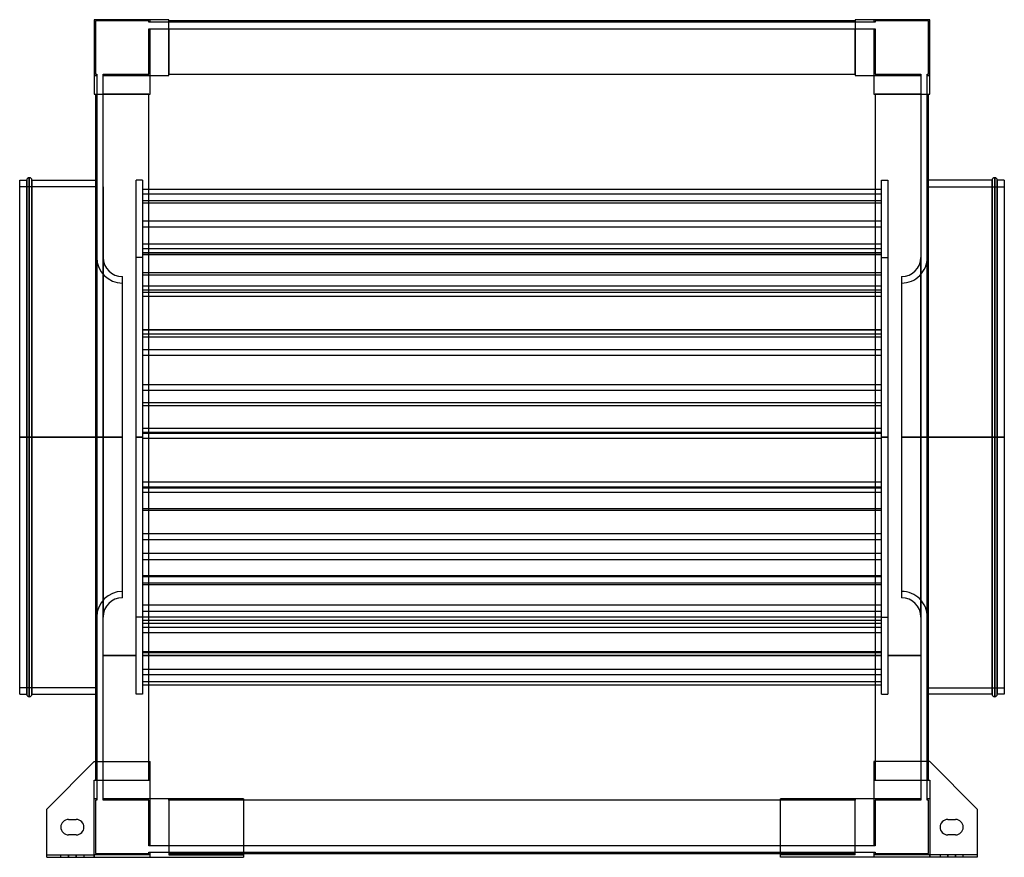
# Model space of a CAD drawing. Header units: millimetres. Extents: x -383 to 383, y -327 to 325.
import ezdxf

# ---------------------------------------------------------------- set-up
doc = ezdxf.new("R2010")
doc.units = ezdxf.units.MM
doc.layers.add('MAIN-1', color=7, linetype='Continuous')
doc.layers.add('MAIN-2', color=7, linetype='Continuous')

msp = doc.modelspace()

# ---------------------------------------------------------------- linework, layer by layer
at = {"layer": 'MAIN-1'}
for p, q in [((-267, 325), (-325, 325)), ((-325, 325), (-325, 267)), ((-267, 281.5), (-267, 325)), ((267, 324), (-267, 324)), ((267, 325), (267, 281.5)), ((325, 325), (267, 325)), ((325, 267), (325, 325)), ((-281.5, 267), (-281.5, 281.5)), ((-281.5, 281.5), (-267, 281.5)), ((-267, 282.5), (267, 282.5)), ((267, 281.5), (281.5, 281.5)), ((281.5, 281.5), (281.5, 267)), ((-325, 267), (-281.5, 267)), ((-324, 267), (-324, -252.5)), ((-282.5, -252.5), (-282.5, 267)), ((281.5, 267), (325, 267)), ((282.5, 267), (282.5, -252.5)), ((324, -252.5), (324, 267)), ((-383, 0), (-383, 200)), ((-383, 200), (-377.5, 200)), ((-377.5, 0), (-377.5, 200)), ((-375.5, 0), (-375.5, 202)), ((-373.5, 200), (-373.5, 0)), ((-373.5, 200), (-324, 200)), ((373.5, 200), (324, 200)), ((373.5, 0), (373.5, 200)), ((375.5, 202), (375.5, 0)), ((377.5, 200), (377.5, 0)), ((383, 200), (377.5, 200)), ((383, 200), (383, 0)), ((-373.5, 0), (-373.5, -200)), ((373.5, 0), (324, 0)), ((373.5, 0), (375.5, 0)), ((375.5, 0), (375.5, -202)), ((377.5, 0), (375.5, 0)), ((383, 0), (377.5, 0)), ((377.5, 0), (377.5, -200)), ((383, 0), (383, -200)), ((-377.5, 0), (-383, 0)), ((-383, -200), (-383, 0)), ((-375.5, 0), (-377.5, 0)), ((-377.5, -200), (-377.5, 0)), ((-373.5, 0), (-375.5, 0)), ((-375.5, -202), (-375.5, 0)), ((-324, 0), (-373.5, 0)), ((373.5, -200), (373.5, 0)), ((-383, -200), (-377.5, -200)), ((-373.5, -200), (-324, -200)), ((373.5, -200), (324, -200)), ((383, -200), (377.5, -200)), ((-325, -252.5), (-362, -289.5)), ((-325, -252.5), (-281.5, -252.5)), ((-281.5, -281.5), (-281.5, -252.5)), ((325, -252.5), (281.5, -252.5)), ((281.5, -252.5), (281.5, -281.5)), ((362, -289.5), (325, -252.5)), ((-209, -281.5), (-281.5, -281.5)), ((-209, -281.5), (-209, -327)), ((209, -282.5), (-209, -282.5)), ((281.5, -281.5), (209, -281.5)), ((209, -327), (209, -281.5)), ((-362, -327), (-362, -289.5)), ((362, -289.5), (362, -327)), ((-345, -297.5), (-339, -297.5)), ((339, -297.5), (345, -297.5)), ((-339, -309.5), (-345, -309.5)), ((345, -309.5), (339, -309.5)), ((-362, -327), (-209, -327)), ((-209, -324), (209, -324)), ((362, -327), (209, -327))]:
    msp.add_line(p, q, dxfattribs=at)
for centre, radius, start, end in [((-375.5, 200), 2, 89.99998, 180.00002), ((-375.5, 200), 2, 0, 89.99998), ((375.5, 200), 2, 89.99998, 180.00002), ((375.5, 200), 2, 0, 89.99998), ((-375.5, -200), 2, 180.00002, 270.00002), ((-375.5, -200), 2, 270.00002, 0), ((375.5, -200), 2, 180.00002, 270.00002), ((375.5, -200), 2, 270.00002, 0), ((-345, -303.5), 6, 89.99998, 180.00002), ((-339, -303.5), 6, 0, 89.99998), ((339, -303.5), 6, 89.99998, 180.00002), ((345, -303.5), 6, 0, 89.99998), ((-345, -303.5), 6, 180.00002, 270.00002), ((-339, -303.5), 6, 270.00002, 0), ((339, -303.5), 6, 180.00002, 270.00002), ((345, -303.5), 6, 270.00002, 0)]:
    msp.add_arc(centre, radius, start, end, dxfattribs=at)
at = {"layer": 'MAIN-2'}
for p, q in [((-325, 325), (-325, 325)), ((-325, 325), (-325, 325)), ((-282.5, 324), (-324, 324)), ((-324, 324), (-324, 282.5)), ((-324, 324), (-324, 324)), ((-282.5, 323), (-282.5, 324)), ((-282.5, 324), (-282.5, 324)), ((-281.5, 323), (-282.5, 323)), ((-282.5, 323), (-282.5, 323)), ((-281.5, 323), (-281.5, 325)), ((-281.5, 325), (-281.5, 325)), ((-281.5, 325), (-281.5, 325)), ((-281.5, 323), (-281.5, 323)), ((-267, 323), (-281.5, 323)), ((-281.5, 323), (-281.5, 323)), ((-267, 325), (-267, 325)), ((-267, 325), (-267, 325)), ((-267, 324), (-267, 324)), ((-267, 324), (-267, 324)), ((-267, 323), (-267, 323)), ((267, 323), (-267, 323)), ((-267, 323), (-267, 323)), ((267, 325), (267, 325)), ((267, 325), (267, 325)), ((267, 324), (267, 324)), ((267, 324), (267, 324)), ((267, 323), (267, 323)), ((281.5, 323), (267, 323)), ((267, 323), (267, 323)), ((281.5, 325), (281.5, 325)), ((281.5, 325), (281.5, 323)), ((281.5, 325), (281.5, 325)), ((281.5, 323), (281.5, 323)), ((282.5, 323), (281.5, 323)), ((281.5, 323), (281.5, 323)), ((282.5, 324), (282.5, 323)), ((282.5, 324), (282.5, 324)), ((324, 324), (282.5, 324)), ((282.5, 323), (282.5, 323)), ((324, 282.5), (324, 324)), ((324, 324), (324, 324)), ((325, 325), (325, 325)), ((325, 325), (325, 325)), ((-282.5, 282.5), (-282.5, 318)), ((-282.5, 318), (-281.5, 318)), ((-282.5, 318), (-282.5, 318)), ((-281.5, 318), (-267, 318)), ((-281.5, 318), (-281.5, 318)), ((-281.5, 318), (-281.5, 318)), ((-281.5, 281.5), (-281.5, 318)), ((-267, 318), (-267, 318)), ((-267, 318), (267, 318)), ((-267, 318), (-267, 318)), ((-267, 318), (-267, 282.5)), ((267, 318), (267, 318)), ((267, 318), (281.5, 318)), ((267, 318), (267, 318)), ((267, 282.5), (267, 318)), ((281.5, 318), (282.5, 318)), ((281.5, 318), (281.5, 318)), ((281.5, 318), (281.5, 318)), ((281.5, 318), (281.5, 281.5)), ((282.5, 318), (282.5, 282.5)), ((282.5, 318), (282.5, 318)), ((-325, 281.5), (-325, 281.5)), ((-325, 281.5), (-323, 281.5)), ((-325, 281.5), (-325, 281.5)), ((-324, 282.5), (-323, 282.5)), ((-324, 282.5), (-324, 282.5)), ((-323, 282.5), (-323, 281.5)), ((-323, 282.5), (-323, 282.5)), ((-323, 281.5), (-323, 267)), ((-323, 281.5), (-323, 281.5)), ((-323, 281.5), (-323, 281.5)), ((-318, 282.5), (-318, 282.5)), ((-318, 281.5), (-318, 282.5)), ((-318, 282.5), (-282.5, 282.5)), ((-318, 281.5), (-318, 281.5)), ((-318, 281.5), (-318, 281.5)), ((-318, 267), (-318, 281.5)), ((-318, 281.5), (-281.5, 281.5)), ((-282.5, 282.5), (-282.5, 282.5)), ((-281.5, 281.5), (-281.5, 281.5)), ((-281.5, 281.5), (-281.5, 281.5)), ((-281.5, 281.5), (-281.5, 281.5)), ((-281.5, 281.5), (-281.5, 281.5)), ((-281.5, 281.5), (-281.5, 281.5)), ((-281.5, 281.5), (-281.5, 281.5)), ((-267, 282.5), (-267, 282.5)), ((-267, 282.5), (-267, 282.5)), ((-267, 281.5), (-267, 282.5)), ((-267, 282.5), (-267, 282.5)), ((-267, 282.5), (-267, 282.5)), ((-267, 281.5), (-267, 281.5)), ((-267, 281.5), (-267, 281.5)), ((-267, 281.5), (-267, 281.5)), ((-267, 281.5), (-267, 281.5)), ((267, 282.5), (267, 282.5)), ((267, 282.5), (267, 281.5)), ((267, 282.5), (267, 282.5)), ((267, 282.5), (267, 282.5)), ((267, 282.5), (267, 282.5)), ((267, 281.5), (267, 281.5)), ((267, 281.5), (267, 281.5)), ((267, 281.5), (267, 281.5)), ((267, 281.5), (267, 281.5)), ((281.5, 281.5), (281.5, 281.5)), ((281.5, 281.5), (318, 281.5)), ((281.5, 281.5), (281.5, 281.5)), ((281.5, 281.5), (281.5, 281.5)), ((281.5, 281.5), (281.5, 281.5)), ((281.5, 281.5), (281.5, 281.5)), ((281.5, 281.5), (281.5, 281.5)), ((282.5, 282.5), (318, 282.5)), ((282.5, 282.5), (282.5, 282.5)), ((318, 282.5), (318, 281.5)), ((318, 282.5), (318, 282.5)), ((318, 281.5), (318, 267)), ((318, 281.5), (318, 281.5)), ((318, 281.5), (318, 281.5)), ((323, 282.5), (323, 282.5)), ((323, 281.5), (323, 282.5)), ((323, 282.5), (324, 282.5)), ((323, 281.5), (323, 281.5)), ((323, 281.5), (323, 281.5)), ((323, 267), (323, 281.5)), ((323, 281.5), (325, 281.5)), ((324, 282.5), (324, 282.5)), ((325, 281.5), (325, 281.5)), ((325, 281.5), (325, 281.5)), ((-325, 267), (-325, 267)), ((-325, 267), (-325, 267)), ((-324, 267), (-324, 267)), ((-324, 267), (-324, 267)), ((-323, 267), (-323, -267)), ((-323, 267), (-323, 267)), ((-323, 267), (-323, 267)), ((-318, 267), (-318, 267)), ((-318, -267), (-318, 267)), ((-318, 267), (-318, 267)), ((-282.5, 267), (-318, 267)), ((-282.5, 267), (-282.5, 267)), ((-282.5, 267), (-282.5, 267)), ((-282.5, 267), (-281.5, 267)), ((-282.5, 267), (-282.5, 267)), ((-282.5, 267), (-282.5, 267)), ((-281.5, 267), (-281.5, 267)), ((-281.5, 267), (-281.5, 267)), ((-281.5, 267), (-281.5, 267)), ((-281.5, 267), (-281.5, 267)), ((281.5, 267), (281.5, 267)), ((281.5, 267), (282.5, 267)), ((281.5, 267), (281.5, 267)), ((281.5, 267), (281.5, 267)), ((281.5, 267), (281.5, 267)), ((282.5, 267), (282.5, 267)), ((318, 267), (282.5, 267)), ((282.5, 267), (282.5, 267)), ((282.5, 267), (282.5, 267)), ((282.5, 267), (282.5, 267)), ((318, 267), (318, -267)), ((318, 267), (318, 267)), ((318, 267), (318, 267)), ((323, 267), (323, 267)), ((323, -267), (323, 267)), ((323, 267), (323, 267)), ((324, 267), (324, 267)), ((324, 267), (324, 267)), ((325, 267), (325, 267)), ((325, 267), (325, 267)), ((-377.5, 200), (-377.5, 0)), ((-375.5, 202), (-375.5, 0)), ((-373.5, 0), (-373.5, 200)), ((-324, 200), (-323, 200)), ((-292.5, 0), (-292.5, 200)), ((-287.5, 200), (-292.5, 200)), ((-287.5, 200), (-287.5, 0)), ((287.5, 0), (287.5, 200)), ((287.5, 200), (292.5, 200)), ((292.5, 200), (292.5, 0)), ((324, 200), (323, 200)), ((373.5, 200), (373.5, 0)), ((375.5, 0), (375.5, 202)), ((377.5, 0), (377.5, 200)), ((-323, 195), (-383, 195)), ((-323, 195), (-323, 0)), ((-318, 195), (-318, 0)), ((-287.5, 192.98), (287.5, 192.98)), ((323, 0), (323, 195)), ((323, 195), (383, 195)), ((-287.5, 189.45), (287.5, 189.45)), ((-287.5, 184.21), (287.5, 184.21)), ((-287.5, 182.41), (287.5, 182.41)), ((-287.5, 168.39), (287.5, 168.39)), ((-287.5, 163.72), (287.5, 163.72)), ((-287.5, 150.55), (287.5, 150.55)), ((-287.5, 147.02), (287.5, 147.02)), ((-287.5, 146.89), (287.5, 146.89)), ((-323.09, 0), (-323.09, 140.01)), ((-323.09, 140.01), (-323.09, 0)), ((-323.09, 140.01), (-323, 140.01)), ((-318.09, 139.99), (-318.09, 0)), ((-318, 139.99), (-318.09, 139.99)), ((-287.5, 140), (-292.5, 140)), ((-287.5, 143.84), (287.5, 143.84)), ((-287.5, 143.58), (287.5, 143.58)), ((-287.5, 142.22), (287.5, 142.22)), ((287.5, 140), (292.5, 140)), ((318, 139.99), (318.09, 139.99)), ((318.09, 0), (318.09, 139.99)), ((323.09, 140.01), (323, 140.01)), ((323.09, 0), (323.09, 140.01)), ((323.09, 140.01), (323.09, 0)), ((-303.09, 0), (-303.09, 125.01)), ((-287.5, 128.19), (287.5, 128.19)), ((-287.5, 126.4), (287.5, 126.4)), ((303.09, 125.01), (303.09, 0)), ((-287.5, 117.82), (287.5, 117.82)), ((-287.5, 114.68), (287.5, 114.68)), ((-287.5, 112.83), (287.5, 112.83)), ((-287.5, 109.69), (287.5, 109.69)), ((-287.5, 83.92), (287.5, 83.92)), ((-287.5, 83.66), (287.5, 83.66)), ((-287.5, 80.4), (287.5, 80.4)), ((-287.5, 78.13), (287.5, 78.13)), ((-287.5, 68.38), (287.5, 68.38)), ((-287.5, 63.93), (287.5, 63.93)), ((-287.5, 41.14), (287.5, 41.14)), ((-287.5, 36.69), (287.5, 36.69)), ((-287.5, 26.94), (287.5, 26.94)), ((-287.5, 24.67), (287.5, 24.67)), ((-383, 0), (-377.5, 0)), ((-383, 0), (-323, 0)), ((-377.5, 0), (-375.5, 0)), ((-377.5, 0), (-377.5, -200)), ((-375.5, 0), (-375.5, -202)), ((-375.5, 0), (-373.5, 0)), ((-373.5, 0), (-323, 0)), ((-303.09, 0), (-323.09, 0)), ((-323.09, 0), (-323.09, -140.01)), ((-323, 0), (-323, -195)), ((-318.09, 0), (-318, 0)), ((-318.09, 0), (-318.09, -139.99)), ((-303.09, 0), (-318.09, 0)), ((-292.5, 0), (-287.5, 0)), ((-287.5, 0), (-292.5, 0)), ((-287.5, 7.12), (287.5, 7.12)), ((-287.5, 3.97), (287.5, 3.97)), ((-287.5, 3.05), (287.5, 3.05)), ((-287.5, 0), (-287.5, -200)), ((292.5, 0), (287.5, 0)), ((287.5, 0), (292.5, 0)), ((292.5, 0), (292.5, -200)), ((303.09, 0), (323.09, 0)), ((303.09, 0), (318.09, 0)), ((318.09, 0), (318, 0)), ((318.09, -139.99), (318.09, 0)), ((383, 0), (323, 0)), ((324, 0), (323, 0)), ((323.09, 0), (323.09, -140.01)), ((373.5, 0), (373.5, -200)), ((-323, 0), (-383, 0)), ((-373.5, -200), (-373.5, 0)), ((-323, 0), (-324, 0)), ((-323.09, 0), (-303.09, 0)), ((-323.09, -140.01), (-323.09, 0)), ((-318, 0), (-318.09, 0)), ((-318.09, 0), (-303.09, 0)), ((-303.09, -125.01), (-303.09, 0)), ((-292.5, -200), (-292.5, 0)), ((-287.5, 0), (-292.5, 0)), ((-292.5, 0), (-287.5, 0)), ((-287.5, -0.83), (287.5, -0.83)), ((287.5, -200), (287.5, 0)), ((287.5, 0), (292.5, 0)), ((292.5, 0), (287.5, 0)), ((323.09, 0), (303.09, 0)), ((303.09, 0), (303.09, -125.01)), ((318.09, 0), (303.09, 0)), ((318, 0), (318.09, 0)), ((323, 0), (383, 0)), ((323, 0), (373.5, 0)), ((323, -195), (323, 0)), ((323.09, -140.01), (323.09, 0)), ((373.5, 0), (375.5, 0)), ((375.5, -202), (375.5, 0)), ((375.5, 0), (377.5, 0)), ((377.5, 0), (383, 0)), ((377.5, -200), (377.5, 0)), ((-287.5, -34.71), (287.5, -34.71)), ((-287.5, -38.59), (287.5, -38.59)), ((-287.5, -39.51), (287.5, -39.51)), ((-287.5, -42.66), (287.5, -42.66)), ((-287.5, -55.38), (287.5, -55.38)), ((-287.5, -56.67), (287.5, -56.67)), ((-287.5, -74.82), (287.5, -74.82)), ((-287.5, -79.65), (287.5, -79.65)), ((-287.5, -90.35), (287.5, -90.35)), ((-287.5, -95.18), (287.5, -95.18)), ((-287.5, -107.51), (287.5, -107.51)), ((-287.5, -108.29), (287.5, -108.29)), ((-287.5, -113.33), (287.5, -113.33)), ((-287.5, -114.62), (287.5, -114.62)), ((-287.5, -130.37), (287.5, -130.37)), ((-287.5, -135.31), (287.5, -135.31)), ((-323, -140.01), (-323.09, -140.01)), ((-318, -139.99), (-318.09, -139.99)), ((-287.5, -140), (-292.5, -140)), ((-287.5, -139.76), (287.5, -139.76)), ((-287.5, -139.76), (287.5, -139.76)), ((-287.5, -142.49), (287.5, -142.49)), ((-287.5, -144.7), (287.5, -144.7)), ((287.5, -140), (292.5, -140)), ((318, -139.99), (318.09, -139.99)), ((323, -140.01), (323.09, -140.01)), ((-287.5, -147.85), (287.5, -147.85)), ((-287.5, -152.04), (287.5, -152.04)), ((-287.5, -166.77), (287.5, -166.77)), ((-287.5, -167.55), (287.5, -167.55)), ((-292.5, -170), (-318, -170)), ((-318, -170), (-292.5, -170)), ((-318, -170), (-292.5, -170)), ((-318, -170), (-292.5, -170)), ((287.5, -170), (-287.5, -170)), ((-287.5, -170), (287.5, -170)), ((-287.5, -170), (287.5, -170)), ((-287.5, -170), (287.5, -170)), ((318, -170), (292.5, -170)), ((292.5, -170), (318, -170)), ((292.5, -170), (318, -170)), ((292.5, -170), (318, -170)), ((-287.5, -180.53), (287.5, -180.53)), ((-287.5, -184.72), (287.5, -184.72)), ((-287.5, -190.08), (287.5, -190.08)), ((-323, -195), (-383, -195)), ((-287.5, -192.81), (287.5, -192.81)), ((323, -195), (383, -195)), ((-324, -200), (-323, -200)), ((-287.5, -200), (-292.5, -200)), ((287.5, -200), (292.5, -200)), ((324, -200), (323, -200)), ((-325, -252.5), (-325, -252.5)), ((-325, -252.5), (-325, -252.5)), ((-324, -252.5), (-324, -267)), ((-282.5, -267), (-282.5, -252.5)), ((-281.5, -252.5), (-281.5, -252.5)), ((-281.5, -252.5), (-281.5, -252.5)), ((281.5, -252.5), (281.5, -252.5)), ((281.5, -252.5), (281.5, -252.5)), ((282.5, -252.5), (282.5, -267)), ((324, -267), (324, -252.5)), ((325, -252.5), (325, -252.5)), ((325, -252.5), (325, -252.5)), ((-325, -267), (-281.5, -267)), ((-325, -325), (-325, -267)), ((-325, -267), (-325, -267)), ((-325, -267), (-325, -267)), ((-324, -267), (-324, -267)), ((-324, -267), (-324, -267)), ((-323, -267), (-323, -267)), ((-323, -267), (-323, -267)), ((-323, -267), (-323, -281.5)), ((-318, -267), (-318, -267)), ((-318, -281.5), (-318, -267)), ((-318, -267), (-318, -267)), ((-318, -267), (-282.5, -267)), ((-282.5, -267), (-282.5, -267)), ((-282.5, -267), (-282.5, -267)), ((-281.5, -267), (-282.5, -267)), ((-282.5, -267), (-282.5, -267)), ((-282.5, -267), (-282.5, -267)), ((-281.5, -267), (-281.5, -267)), ((-281.5, -267), (-281.5, -267)), ((-281.5, -267), (-281.5, -267)), ((-281.5, -267), (-281.5, -267)), ((281.5, -267), (325, -267)), ((281.5, -267), (281.5, -267)), ((281.5, -267), (281.5, -267)), ((281.5, -267), (281.5, -267)), ((281.5, -267), (281.5, -267)), ((282.5, -267), (281.5, -267)), ((282.5, -267), (282.5, -267)), ((282.5, -267), (282.5, -267)), ((282.5, -267), (318, -267)), ((282.5, -267), (282.5, -267)), ((282.5, -267), (282.5, -267)), ((318, -267), (318, -267)), ((318, -267), (318, -267)), ((318, -267), (318, -281.5)), ((323, -267), (323, -267)), ((323, -281.5), (323, -267)), ((323, -267), (323, -267)), ((324, -267), (324, -267)), ((324, -267), (324, -267)), ((325, -267), (325, -325)), ((325, -267), (325, -267)), ((325, -267), (325, -267)), ((-325, -281.5), (-325, -281.5)), ((-325, -281.5), (-325, -281.5)), ((-323, -281.5), (-325, -281.5)), ((-323, -282.5), (-324, -282.5)), ((-324, -282.5), (-324, -324)), ((-324, -282.5), (-324, -282.5)), ((-323, -281.5), (-323, -282.5)), ((-323, -281.5), (-323, -281.5)), ((-323, -281.5), (-323, -281.5)), ((-323, -282.5), (-323, -282.5)), ((-318, -281.5), (-318, -281.5)), ((-318, -282.5), (-318, -281.5)), ((-318, -281.5), (-318, -281.5)), ((-281.5, -281.5), (-318, -281.5)), ((-318, -282.5), (-318, -282.5)), ((-282.5, -282.5), (-318, -282.5)), ((-282.5, -282.5), (-282.5, -282.5)), ((-282.5, -318), (-282.5, -282.5)), ((-281.5, -281.5), (-281.5, -281.5)), ((-281.5, -281.5), (-281.5, -281.5)), ((-281.5, -281.5), (-281.5, -281.5)), ((-281.5, -281.5), (-281.5, -281.5)), ((-281.5, -318), (-281.5, -281.5)), ((-281.5, -281.5), (-281.5, -281.5)), ((-281.5, -281.5), (-281.5, -281.5)), ((-267, -281.5), (-267, -281.5)), ((-267, -281.5), (-267, -281.5)), ((-267, -281.5), (-267, -325)), ((-267, -281.5), (-267, -281.5)), ((-267, -281.5), (-267, -281.5)), ((-267, -282.5), (-267, -281.5)), ((-267, -282.5), (-267, -282.5)), ((-267, -282.5), (-267, -282.5)), ((-267, -282.5), (-267, -318)), ((-267, -282.5), (-267, -282.5)), ((-267, -282.5), (-267, -282.5)), ((-209, -282.5), (-267, -282.5)), ((-209, -281.5), (-209, -281.5)), ((-209, -281.5), (-209, -281.5)), ((209, -281.5), (209, -281.5)), ((209, -281.5), (209, -281.5)), ((267, -282.5), (209, -282.5)), ((267, -325), (267, -281.5)), ((267, -281.5), (267, -281.5)), ((267, -281.5), (267, -281.5)), ((267, -281.5), (267, -282.5)), ((267, -281.5), (267, -281.5)), ((267, -281.5), (267, -281.5)), ((267, -282.5), (267, -282.5)), ((267, -282.5), (267, -282.5)), ((267, -318), (267, -282.5)), ((267, -282.5), (267, -282.5)), ((267, -282.5), (267, -282.5)), ((281.5, -281.5), (281.5, -281.5)), ((281.5, -281.5), (281.5, -281.5)), ((318, -281.5), (281.5, -281.5)), ((281.5, -281.5), (281.5, -281.5)), ((281.5, -281.5), (281.5, -318)), ((281.5, -281.5), (281.5, -281.5)), ((281.5, -281.5), (281.5, -281.5)), ((281.5, -281.5), (281.5, -281.5)), ((318, -282.5), (282.5, -282.5)), ((282.5, -282.5), (282.5, -282.5)), ((282.5, -282.5), (282.5, -318)), ((318, -281.5), (318, -281.5)), ((318, -281.5), (318, -282.5)), ((318, -281.5), (318, -281.5)), ((318, -282.5), (318, -282.5)), ((323, -281.5), (323, -281.5)), ((323, -282.5), (323, -281.5)), ((323, -281.5), (323, -281.5)), ((325, -281.5), (323, -281.5)), ((323, -282.5), (323, -282.5)), ((324, -282.5), (323, -282.5)), ((324, -282.5), (324, -282.5)), ((324, -324), (324, -282.5)), ((325, -281.5), (325, -281.5)), ((325, -281.5), (325, -281.5)), ((-362, -289.5), (-362, -289.5)), ((-362, -289.5), (-362, -289.5)), ((362, -289.5), (362, -289.5)), ((362, -289.5), (362, -289.5)), ((-345, -297.5), (-345, -297.5)), ((-345, -297.5), (-345, -297.5)), ((-339, -297.5), (-339, -297.5)), ((-339, -297.5), (-339, -297.5)), ((339, -297.5), (339, -297.5)), ((339, -297.5), (339, -297.5)), ((345, -297.5), (345, -297.5)), ((345, -297.5), (345, -297.5)), ((-351, -303.5), (-351, -303.5)), ((-351, -303.5), (-351, -303.5)), ((-333, -303.5), (-333, -303.5)), ((-333, -303.5), (-333, -303.5)), ((333, -303.5), (333, -303.5)), ((333, -303.5), (333, -303.5)), ((351, -303.5), (351, -303.5)), ((351, -303.5), (351, -303.5)), ((-345, -309.5), (-345, -309.5)), ((-345, -309.5), (-345, -309.5)), ((-339, -309.5), (-339, -309.5)), ((-339, -309.5), (-339, -309.5)), ((339, -309.5), (339, -309.5)), ((339, -309.5), (339, -309.5)), ((345, -309.5), (345, -309.5)), ((345, -309.5), (345, -309.5)), ((-281.5, -318), (-282.5, -318)), ((-282.5, -318), (-282.5, -318)), ((-281.5, -318), (-281.5, -318)), ((-281.5, -318), (-281.5, -318)), ((-267, -318), (-281.5, -318)), ((-267, -318), (-267, -318)), ((-267, -318), (-267, -318)), ((267, -318), (-267, -318)), ((281.5, -318), (267, -318)), ((267, -318), (267, -318)), ((267, -318), (267, -318)), ((282.5, -318), (281.5, -318)), ((281.5, -318), (281.5, -318)), ((281.5, -318), (281.5, -318)), ((282.5, -318), (282.5, -318)), ((-362, -325), (-362, -325)), ((-362, -325), (-362, -325)), ((-362, -325), (-325, -325)), ((-362, -327), (-362, -327)), ((-362, -327), (-362, -327)), ((-351, -327), (-351, -325)), ((-351, -327), (-351, -325)), ((-345, -327), (-345, -325)), ((-345, -327), (-345, -325)), ((-345, -325), (-345, -327)), ((-345, -325), (-345, -327)), ((-339, -325), (-339, -327)), ((-339, -325), (-339, -327)), ((-339, -327), (-339, -325)), ((-339, -327), (-339, -325)), ((-333, -325), (-333, -327)), ((-333, -325), (-333, -327)), ((-325, -325), (-325, -325)), ((-325, -325), (-325, -327)), ((-325, -325), (-325, -325)), ((-281.5, -325), (-325, -325)), ((-325, -327), (-325, -325)), ((-324, -324), (-282.5, -324)), ((-324, -324), (-324, -324)), ((-282.5, -324), (-282.5, -323)), ((-282.5, -323), (-281.5, -323)), ((-282.5, -323), (-282.5, -323)), ((-282.5, -324), (-282.5, -324)), ((-281.5, -323), (-281.5, -323)), ((-281.5, -323), (-267, -323)), ((-281.5, -327), (-281.5, -323)), ((-281.5, -323), (-281.5, -323)), ((-281.5, -325), (-281.5, -325)), ((-281.5, -325), (-281.5, -325)), ((-281.5, -327), (-281.5, -327)), ((-281.5, -327), (-281.5, -327)), ((-267, -323), (-267, -323)), ((-267, -323), (267, -323)), ((-267, -323), (-267, -323)), ((-267, -324), (-267, -324)), ((-267, -324), (-267, -324)), ((-267, -324), (-209, -324)), ((-267, -325), (-267, -325)), ((-267, -325), (-267, -325)), ((-267, -325), (-209, -325)), ((-209, -325), (-209, -325)), ((-209, -325), (-209, -325)), ((-209, -327), (-209, -327)), ((-209, -327), (-209, -327)), ((209, -324), (267, -324)), ((267, -325), (209, -325)), ((209, -325), (209, -325)), ((209, -325), (209, -325)), ((209, -327), (209, -327)), ((209, -327), (209, -327)), ((267, -323), (281.5, -323)), ((267, -323), (267, -323)), ((267, -323), (267, -323)), ((267, -324), (267, -324)), ((267, -324), (267, -324)), ((267, -325), (267, -325)), ((267, -325), (267, -325)), ((281.5, -323), (281.5, -327)), ((281.5, -323), (281.5, -323)), ((281.5, -323), (282.5, -323)), ((281.5, -323), (281.5, -323)), ((281.5, -325), (281.5, -325)), ((325, -325), (281.5, -325)), ((281.5, -325), (281.5, -325)), ((281.5, -327), (281.5, -327)), ((281.5, -327), (281.5, -327)), ((282.5, -323), (282.5, -324)), ((282.5, -323), (282.5, -323)), ((282.5, -324), (324, -324)), ((282.5, -324), (282.5, -324)), ((324, -324), (324, -324)), ((325, -325), (325, -325)), ((362, -325), (325, -325)), ((325, -325), (325, -327)), ((325, -325), (325, -325)), ((325, -327), (325, -325)), ((333, -325), (333, -327)), ((333, -325), (333, -327)), ((339, -325), (339, -327)), ((339, -325), (339, -327)), ((339, -327), (339, -325)), ((339, -327), (339, -325)), ((345, -327), (345, -325)), ((345, -327), (345, -325)), ((345, -325), (345, -327)), ((345, -325), (345, -327)), ((351, -327), (351, -325)), ((351, -327), (351, -325)), ((362, -325), (362, -325)), ((362, -325), (362, -325)), ((362, -327), (362, -327)), ((362, -327), (362, -327))]:
    msp.add_line(p, q, dxfattribs=at)
for centre, radius, start, end in [((-303.09, 140.01), 20, 180.00004, 270.00002), ((-303.09, 140.01), 15, 180.07636, 270.00002), ((303.09, 140.01), 20, 269.99996, 0), ((303.09, 140.01), 15, 269.99996, 359.92362), ((-303.09, -140.01), 20, 89.99998, 179.99996), ((303.09, -140.01), 20, 0, 90.00004), ((-303.09, -140.01), 15, 89.99998, 179.92364), ((303.09, -140.01), 15, 0.07638, 90.00004)]:
    msp.add_arc(centre, radius, start, end, dxfattribs=at)

doc.saveas('drawing.dxf')
